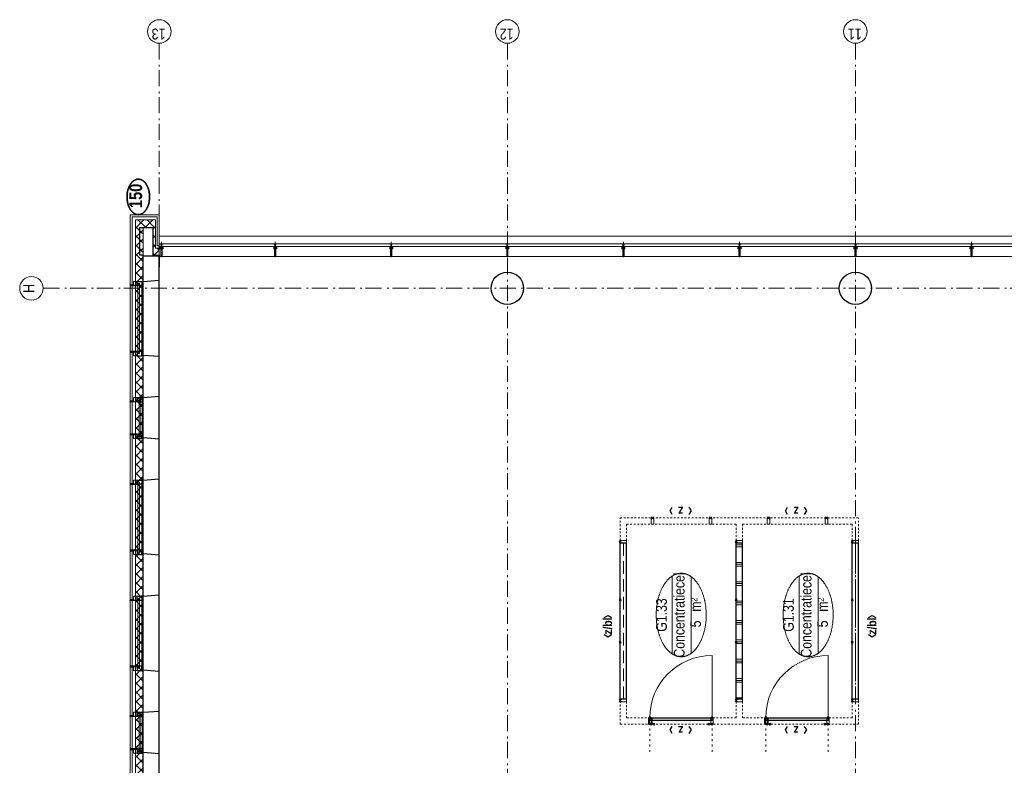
# Model space of a CAD drawing. Header units: millimetres. Extents: x 274596 to 660162, y 141333 to 298920.
# Tile 47 of 165: x 347049 to 362324, y 248669 to 260230. Entities that reach past the tile are written whole.
import ezdxf
from ezdxf.enums import TextEntityAlignment as Align

# ---------------------------------------------------------------- set-up
doc = ezdxf.new("R2010")
doc.units = ezdxf.units.MM
doc.header["$LTSCALE"] = 400
doc.header["$PDMODE"] = 3
doc.header["$PDSIZE"] = 15
for name, pattern in [('STYLE_01', [0.416641, 0.208282, -0.208359]), ('STYLE_02', [0.694427, 0.486069, -0.208359]), ('STYLE_05', [0.208282, 0.069427, -0.138855]), ('STYLE_06', [1.041641, 0.625, -0.208282, 0.069427, -0.138931]), ('STYLE_15', [0.240945, 0.11811, -0.059055, 0.004724, -0.059055]), ('STYLE_16', [0.177165, 0.11811, -0.059055]), ('STYLE_21', [0.138889, 0.069444, -0.069444])]:
    doc.linetypes.add(name, pattern=pattern)
for name, color, linetype, lineweight in [('Binnenkozijnen', 140, 'Continuous', 15), ('Buitenkozijnen', 140, 'Continuous', 15), ('Detailaanduiding', 5, 'Continuous', 70), ('Interieur-deur', 43, 'Continuous', 9), ('Interieur-scheidingswand-horizontaal', 5, 'Continuous', 25), ('Interieur-systeemwand glas', 140, 'STYLE_21', 15), ('Kozijnmerken', 43, 'Continuous', 9), ('Lijn-stramien', 5, 'STYLE_06', 9), ('mat-beton (ihwg)', 5, 'Continuous', 25), ('mat-isolatie', 140, 'Continuous', 15), ('mat-multiplex-hor', 140, 'Continuous', 15), ('None', 7, 'Continuous', 9), ('Ruimtenummers', 5, 'Continuous', 25)]:
    doc.layers.add(name, color=color, linetype=linetype, lineweight=lineweight)
doc.styles.add('Arial Narrow', font='ARIALN.TTF', dxfattribs={"height": 222.25})
doc.styles.add('Arial Narrow (bold)', font='ARIALNB.TTF', dxfattribs={"height": 172.861111})
doc.styles.get("Standard").update_dxf_attribs({"font": 'arial.ttf'})

# ---------------------------------------------------------------- blocks, each defined once
blk = doc.blocks.new('*X537')
at = {"layer": 'None', "lineweight": 5}
for p, q in [((51891, 40860), (52011, 40980)), ((51914, 40742), (52011, 40839))]:
    blk.add_line(p, q, dxfattribs=at)
at = {"layer": 'None', "lineweight": 13}
for p, q in [((51945, 40954), (52011, 40889)), ((51891, 40867), (52011, 40747))]:
    blk.add_line(p, q, dxfattribs=at)
blk = doc.blocks.new('*X538')
at = {"layer": 'None', "lineweight": 5}
for p, q in [((37332, 41009), (37343, 41020)), ((37403, 40938), (37484, 41020)), ((37506, 40900), (37626, 41020)), ((37647, 40900), (37767, 41020)), ((37789, 40900), (37909, 41020)), ((37930, 40900), (38050, 41020)), ((38072, 40900), (38192, 41020)), ((38213, 40900), (38333, 41020)), ((38354, 40900), (38474, 41020)), ((38496, 40900), (38616, 41020)), ((38637, 40900), (38757, 41020)), ((38779, 40900), (38899, 41020)), ((38920, 40900), (39040, 41020)), ((39062, 40900), (39182, 41020)), ((39203, 40900), (39323, 41020)), ((39344, 40900), (39464, 41020)), ((39486, 40900), (39606, 41020)), ((39627, 40900), (39747, 41020)), ((39769, 40900), (39889, 41020)), ((39910, 40900), (40030, 41020)), ((40051, 40900), (40171, 41020)), ((40193, 40900), (40313, 41020)), ((40334, 40900), (40454, 41020)), ((40476, 40900), (40596, 41020)), ((40617, 40900), (40737, 41020)), ((40759, 40900), (40879, 41020)), ((40900, 40900), (41020, 41020)), ((41041, 40900), (41161, 41020)), ((41183, 40900), (41303, 41020)), ((41324, 40900), (41444, 41020)), ((41466, 40900), (41586, 41020)), ((41607, 40900), (41727, 41020)), ((41749, 40900), (41869, 41020)), ((41890, 40900), (42010, 41020)), ((42031, 40900), (42151, 41020)), ((42173, 40900), (42293, 41020)), ((42314, 40900), (42434, 41020)), ((42456, 40900), (42576, 41020)), ((42597, 40900), (42717, 41020)), ((42738, 40900), (42858, 41020)), ((42880, 40900), (43000, 41020)), ((43021, 40900), (43141, 41020)), ((43163, 40900), (43283, 41020)), ((43304, 40900), (43424, 41020)), ((43446, 40900), (43566, 41020)), ((43587, 40900), (43707, 41020)), ((43728, 40900), (43848, 41020)), ((43870, 40900), (43990, 41020)), ((44011, 40900), (44131, 41020)), ((44153, 40900), (44273, 41020)), ((44294, 40900), (44414, 41020)), ((44436, 40900), (44556, 41020)), ((44577, 40900), (44697, 41020)), ((44718, 40900), (44838, 41020)), ((44860, 40900), (44980, 41020)), ((45001, 40900), (45121, 41020)), ((45143, 40900), (45263, 41020)), ((45284, 40900), (45404, 41020)), ((45425, 40900), (45545, 41020)), ((45567, 40900), (45687, 41020)), ((45708, 40900), (45828, 41020)), ((45850, 40900), (45970, 41020)), ((45991, 40900), (46111, 41020)), ((46133, 40900), (46253, 41020)), ((46274, 40900), (46394, 41020)), ((46415, 40900), (46535, 41020)), ((46557, 40900), (46677, 41020)), ((46698, 40900), (46818, 41020)), ((46840, 40900), (46960, 41020)), ((46981, 40900), (47101, 41020)), ((47123, 40900), (47243, 41020)), ((47264, 40900), (47384, 41020)), ((47405, 40900), (47525, 41020)), ((47547, 40900), (47667, 41020)), ((47688, 40900), (47808, 41020)), ((47830, 40900), (47950, 41020)), ((47971, 40900), (48091, 41020)), ((48112, 40900), (48232, 41020)), ((48254, 40900), (48374, 41020)), ((48395, 40900), (48515, 41020)), ((48537, 40900), (48657, 41020)), ((48678, 40900), (48798, 41020)), ((48820, 40900), (48940, 41020)), ((48961, 40900), (49081, 41020)), ((49102, 40900), (49222, 41020)), ((49244, 40900), (49364, 41020)), ((49385, 40900), (49505, 41020)), ((49527, 40900), (49647, 41020)), ((49668, 40900), (49788, 41020)), ((49810, 40900), (49930, 41020)), ((49951, 40900), (50071, 41020)), ((50092, 40900), (50212, 41020)), ((50234, 40900), (50354, 41020)), ((50375, 40900), (50495, 41020)), ((50517, 40900), (50637, 41020)), ((50658, 40900), (50778, 41020)), ((50799, 40900), (50919, 41020)), ((50941, 40900), (51061, 41020)), ((51082, 40900), (51202, 41020)), ((51224, 40900), (51344, 41020)), ((51365, 40900), (51485, 41020)), ((51507, 40900), (51627, 41020)), ((51648, 40900), (51768, 41020)), ((51789, 40900), (51909, 41020))]:
    blk.add_line(p, q, dxfattribs=at)
at = {"layer": 'None', "lineweight": 13}
for p, q in [((37457, 41020), (37577, 40900)), ((37598, 41020), (37718, 40900)), ((37740, 41020), (37860, 40900)), ((37881, 41020), (38001, 40900)), ((38022, 41020), (38142, 40900)), ((38164, 41020), (38284, 40900)), ((38305, 41020), (38425, 40900)), ((38447, 41020), (38567, 40900)), ((38588, 41020), (38708, 40900)), ((38729, 41020), (38849, 40900)), ((38871, 41020), (38991, 40900)), ((39012, 41020), (39132, 40900)), ((39154, 41020), (39274, 40900)), ((39295, 41020), (39415, 40900)), ((39436, 41020), (39556, 40900)), ((39578, 41020), (39698, 40900)), ((39719, 41020), (39839, 40900)), ((39861, 41020), (39981, 40900)), ((40002, 41020), (40122, 40900)), ((40143, 41020), (40263, 40900)), ((40285, 41020), (40405, 40900)), ((40426, 41020), (40546, 40900)), ((40568, 41020), (40688, 40900)), ((40709, 41020), (40829, 40900)), ((40850, 41020), (40970, 40900)), ((40992, 41020), (41112, 40900)), ((41133, 41020), (41253, 40900)), ((41275, 41020), (41395, 40900)), ((41416, 41020), (41536, 40900)), ((41557, 41020), (41677, 40900)), ((41699, 41020), (41819, 40900)), ((41840, 41020), (41960, 40900)), ((41982, 41020), (42102, 40900)), ((42123, 41020), (42243, 40900)), ((42264, 41020), (42384, 40900)), ((42406, 41020), (42526, 40900)), ((42547, 41020), (42667, 40900)), ((42689, 41020), (42809, 40900)), ((42830, 41020), (42950, 40900)), ((42971, 41020), (43091, 40900)), ((43113, 41020), (43233, 40900)), ((43254, 41020), (43374, 40900)), ((43396, 41020), (43516, 40900)), ((43537, 41020), (43657, 40900)), ((43678, 41020), (43798, 40900)), ((43820, 41020), (43940, 40900)), ((43961, 41020), (44081, 40900)), ((44103, 41020), (44223, 40900)), ((44244, 41020), (44364, 40900)), ((44385, 41020), (44505, 40900)), ((44527, 41020), (44647, 40900)), ((44668, 41020), (44788, 40900)), ((44810, 41020), (44930, 40900)), ((44951, 41020), (45071, 40900)), ((45092, 41020), (45212, 40900)), ((45234, 41020), (45354, 40900)), ((45375, 41020), (45495, 40900)), ((45517, 41020), (45637, 40900)), ((45658, 41020), (45778, 40900)), ((45799, 41020), (45919, 40900)), ((45941, 41020), (46061, 40900)), ((46082, 41020), (46202, 40900)), ((46224, 41020), (46344, 40900)), ((46365, 41020), (46485, 40900)), ((46506, 41020), (46626, 40900)), ((46648, 41020), (46768, 40900)), ((46789, 41020), (46909, 40900)), ((46931, 41020), (47051, 40900)), ((47072, 41020), (47192, 40900)), ((47213, 41020), (47333, 40900)), ((47355, 41020), (47475, 40900)), ((47496, 41020), (47616, 40900)), ((47638, 41020), (47758, 40900)), ((47779, 41020), (47899, 40900)), ((47920, 41020), (48040, 40900)), ((48062, 41020), (48182, 40900)), ((48203, 41020), (48323, 40900)), ((48345, 41020), (48465, 40900)), ((48486, 41020), (48606, 40900)), ((48627, 41020), (48747, 40900)), ((48769, 41020), (48889, 40900)), ((48910, 41020), (49030, 40900)), ((49052, 41020), (49172, 40900)), ((49193, 41020), (49313, 40900)), ((49334, 41020), (49454, 40900)), ((49476, 41020), (49596, 40900)), ((49617, 41020), (49737, 40900)), ((49759, 41020), (49879, 40900)), ((49900, 41020), (50020, 40900)), ((50041, 41020), (50161, 40900)), ((50183, 41020), (50303, 40900)), ((50324, 41020), (50444, 40900)), ((50466, 41020), (50586, 40900)), ((50607, 41020), (50727, 40900)), ((50748, 41020), (50868, 40900)), ((50890, 41020), (51010, 40900)), ((51031, 41020), (51151, 40900)), ((51173, 41020), (51293, 40900)), ((51314, 41020), (51434, 40900)), ((51455, 41020), (51575, 40900)), ((51597, 41020), (51717, 40900)), ((51738, 41020), (51858, 40900)), ((51880, 41020), (51945, 40954))]:
    blk.add_line(p, q, dxfattribs=at)
blk = doc.blocks.new('Kolom O 500')
at = {"layer": 'mat-beton (ihwg)', "lineweight": 25}
blk.add_circle((0, 0), 250, dxfattribs=at)
blk = doc.blocks.new('*U137')
at = {"layer": 'None', "color": 8, "lineweight": 5, "flags": 128}
for points in [[(-5, -154), (-5, -154, 0.414214), (-5, -155), (-5, -173), (-5, -173, 0.414214), (-5, -173), (-4, -173), (-4, -173, 0.414214), (-3, -173), (-3, -173, 0.414214), (-4, -172), (-4, -172), (-4, -169), (-4, -169, -0.414214), (-4, -168), (-3, -168), (-3, -168, 0.221695), (-2, -168), (-1, -167), (-1, -167, -0.466308), (1, -167), (2, -168), (2, -168, 0.221695), (3, -168), (4, -168), (4, -168, -0.414214), (5, -169), (5, -172), (4, -172), (4, -172, 0.414214), (4, -173), (4, -173, 0.414214), (4, -173), (5, -173), (5, -173, 0.414214), (6, -173), (6, -155), (6, -155, 0.414214), (5, -154), (5, -154), (5, -155), (5, -155, -0.414214), (4, -155), (4, -155), (4, -155, -0.414214), (3, -155), (3, -151), (3, -151, -0.414214), (4, -150), (4, -150), (4, -150, -0.414214), (5, -150), (5, -151), (5, -151), (5, -151, 0.414214), (6, -150), (6, -138), (6, -138, 0.351868), (5, -137), (5, -137, 0.351868), (5, -137), (4, -139), (4, -139, 0.314902), (4, -139), (4, -140), (4, -140, -0.198912), (5, -140), (5, -140), (5, -140, -0.198912), (4, -140), (4, -141), (4, -141, 0.414214), (4, -141), (4, -141), (4, -141, -0.198912), (5, -141), (5, -142), (5, -142, -0.198912), (4, -142), (4, -142), (4, -142, 0.414214), (4, -142), (4, -143), (4, -143, -0.198912), (5, -143), (5, -143), (5, -143, -0.087489), (5, -143), (4, -144), (4, -149), (4, -149, -0.414214), (4, -149), (-4, -149), (-4, -149, -0.414214), (-4, -149), (-4, -144), (-4, -143), (-4, -143, -0.087489), (-4, -143), (-4, -143), (-4, -143, -0.198912), (-4, -143), (-4, -142), (-4, -142, 0.414214), (-4, -142), (-4, -142), (-4, -142, -0.198912), (-4, -142), (-4, -141), (-4, -141, -0.198912), (-4, -141), (-4, -141), (-4, -141, 0.414214), (-4, -141), (-4, -140), (-4, -140, -0.198912), (-4, -140), (-4, -140), (-4, -140, -0.198912), (-4, -140), (-4, -139), (-4, -139, 0.314902), (-4, -139), (-5, -137), (-5, -137, 0.351868), (-5, -137), (-5, -137, 0.351868), (-5, -138), (-5, -150), (-5, -150, 0.414214), (-5, -151), (-5, -151), (-5, -150), (-5, -150, -0.414214), (-4, -150), (-4, -150), (-4, -150, -0.414214), (-3, -151), (-3, -155), (-3, -155, -0.414214), (-4, -155), (-4, -155), (-4, -155, -0.414214), (-5, -155), (-5, -154)], [(-2, -150, 0.414214), (-2, -150), (-2, -155), (-2, -155, 0.414214), (-2, -155), (2, -155), (2, -155, 0.414214), (2, -155), (2, -150), (2, -150, 0.414214), (2, -150), (-2, -150)], [(-4, -162, -0.414214), (-4, -161), (-3, -161), (-3, -161, 0.414214), (-2, -161), (-2, -160), (-2, -160, 0.414214), (-3, -160), (-4, -160), (-4, -160, -0.414214), (-4, -160), (-4, -157), (-4, -157, -0.414214), (-4, -156), (4, -156), (4, -156, -0.414214), (5, -157), (5, -160), (5, -160, -0.414214), (4, -160), (3, -160), (3, -160, 0.414214), (3, -160), (3, -161), (3, -161, 0.414214), (3, -161), (4, -161), (4, -161, -0.414214), (5, -162), (5, -167), (5, -167, -0.414214), (4, -167), (3, -167), (3, -167, -0.221695), (3, -167), (2, -166), (2, -166, 0.466308), (-2, -166), (-3, -167), (-3, -167, -0.221695), (-3, -167), (-4, -167), (-4, -167, -0.414214), (-4, -167), (-4, -162)]]:
    blk.add_lwpolyline(points, format="xyb", close=True, dxfattribs=at)
blk = doc.blocks.new('*U138')
at = {"layer": 'None', "color": 8, "lineweight": 5, "flags": 128}
for points in [[(-13, -183), (-13, -182), (-14, -181), (-14, -181, 0.36397), (-15, -181), (-15, -181), (-15, -182), (-15, -182, -0.36397), (-16, -182), (-16, -182), (-16, -181), (-16, -181, 0.36397), (-17, -181), (-17, -181), (-17, -182), (-17, -182, -0.36397), (-18, -182), (-18, -182), (-18, -181), (-18, -181, 0.36397), (-18, -181), (-18, -181), (-19, -182), (-19, -182, -0.36397), (-19, -182), (-19, -182), (-20, -181), (-20, -181, 0.36397), (-20, -181), (-20, -181), (-21, -182), (-21, -182, -0.36397), (-21, -182), (-21, -182), (-22, -181), (-22, -181, 0.36397), (-22, -181), (-22, -181), (-22, -181), (-23, -181), (-23, -181), (-23, -181, 0.36397), (-24, -181), (-24, -181), (-24, -181), (-24, -181), (-24, -181, -0.267949), (-25, -181), (-25, -181), (-25, -181), (-25, -181, 0.339454), (-25, -181), (-25, -181, 0.339454), (-25, -181), (-25, -181), (-25, -184), (-25, -184, 0.414214), (-25, -185), (-25, -185), (-24, -185), (-24, -185, 0.414214), (-24, -184), (-24, -184), (-24, -183), (-24, -183, 0.236068), (-24, -182), (-24, -182), (-24, -182, -0.548276), (-24, -182), (-24, -182, -0.548276), (-24, -182), (-24, -182), (-24, -182, 0.250388), (-24, -182), (-24, -182), (-23, -182), (-23, -182, -0.414214), (-22, -183), (-22, -183), (-22, -183), (-22, -183, 0.414214), (-22, -184), (-22, -184), (-22, -184), (-22, -184, 0.131652), (-22, -184), (-22, -184), (-20, -183), (-13, -183)], [(-6, -181), (-6, -181, -0.388879), (-9, -183), (-9, -183), (-20, -183), (-22, -184), (-23, -184), (-23, -183), (-24, -183), (-24, -185), (24, -185), (24, -183), (23, -183), (23, -184), (22, -184), (20, -183), (9, -183), (9, -183, -0.388879), (6, -181), (6, -181), (5, -173), (3, -173), (3, -171), (-2, -171), (-2, -173), (-5, -173), (-6, -181)], [(14, -183), (14, -182), (15, -181), (15, -181, -0.36397), (15, -181), (15, -181), (15, -182), (15, -182, 0.36397), (16, -182), (16, -182), (16, -181), (16, -181, -0.36397), (17, -181), (17, -181), (17, -182), (17, -182, 0.36397), (18, -182), (18, -182), (18, -181), (18, -181, -0.36397), (19, -181), (19, -181), (19, -182), (19, -182, 0.36397), (19, -182), (19, -182), (20, -181), (20, -181, -0.36397), (20, -181), (20, -181), (21, -182), (21, -182, 0.36397), (21, -182), (21, -182), (22, -181), (22, -181, -0.36397), (22, -181), (22, -181), (22, -181), (23, -181), (24, -181), (24, -181, -0.36397), (24, -181), (24, -181), (24, -181), (25, -181), (25, -181, 0.267949), (25, -181), (25, -181), (25, -181), (25, -181, -0.339454), (25, -181), (25, -181, -0.339454), (26, -181), (26, -181), (26, -184), (26, -184, -0.414214), (25, -185), (25, -185), (24, -185), (24, -185, -0.414214), (24, -184), (24, -184), (24, -183), (24, -183, -0.236068), (24, -182), (24, -182), (24, -182, 0.548276), (24, -182), (24, -182, 0.548276), (24, -182), (24, -182), (24, -182, -0.250388), (24, -182), (24, -182), (23, -182), (23, -182, 0.414214), (23, -183), (23, -183), (23, -183), (23, -183, -0.414214), (22, -184), (22, -184), (22, -184), (22, -184, -0.131652), (22, -184), (22, -184), (21, -183), (14, -183)]]:
    blk.add_lwpolyline(points, format="xyb", close=True, dxfattribs=at)
blk = doc.blocks.new('verticale stijl 150x50 UV')
at = {"layer": 'None', "color": 8, "linetype": 'STYLE_15', "lineweight": 5}
blk.add_line((0, -216), (0, 35), dxfattribs=at)
at = {"layer": 'None', "color": 8, "lineweight": 5}
for p, q in [((-26, -143), (-26, -143)), ((-26, -144), (-26, -144)), ((-25, -133), (-25, -133)), ((-25, -134), (-25, -134)), ((-25, -135), (-25, -135)), ((-25, -136), (-25, -136)), ((-25, -137), (-25, -137)), ((-25, -137), (-25, -137)), ((-25, -138), (-25, -138)), ((-25, -139), (-25, -139)), ((-25, -140), (-25, -140)), ((-25, -141), (-25, -141)), ((-25, -142), (-25, -142)), ((-25, -142), (-25, -142)), ((-25, -143), (-25, -143)), ((-25, -145), (-25, -145)), ((-24, -133), (-24, -133)), ((-24, -134), (-24, -134)), ((-24, -135), (-24, -135)), ((-24, -135), (-24, -135)), ((-24, -136), (-24, -136)), ((-24, -137), (-24, -137)), ((-24, -138), (-24, -138)), ((-24, -139), (-24, -139)), ((-24, -139), (-24, -139)), ((-24, -140), (-24, -140)), ((-24, -141), (-24, -141)), ((-24, -142), (-24, -142)), ((-24, -143), (-24, -143)), ((-24, -144), (-24, -144)), ((-23, -133), (-23, -133)), ((-23, -134), (-23, -134)), ((-23, -135), (-23, -135)), ((-23, -136), (-23, -136)), ((-23, -137), (-23, -137)), ((-23, -137), (-23, -137)), ((-23, -138), (-23, -138)), ((-23, -139), (-23, -139)), ((-23, -140), (-23, -140)), ((-23, -141), (-23, -141)), ((-23, -142), (-23, -142)), ((-23, -145), (-23, -145)), ((-22, -127), (-22, -127)), ((-22, -128), (-22, -128)), ((-22, -129), (-22, -129)), ((-22, -129), (-22, -129)), ((-22, -130), (-22, -130)), ((-22, -131), (-22, -131)), ((-22, -132), (-22, -132)), ((-22, -133), (-22, -133)), ((-22, -133), (-22, -133)), ((-22, -133), (-22, -133)), ((-22, -134), (-22, -134)), ((-22, -134), (-22, -134)), ((-22, -135), (-22, -135)), ((-22, -135), (-22, -135)), ((-22, -140), (-22, -140)), ((-22, -140), (-22, -140)), ((-22, -141), (-22, -141)), ((-22, -141), (-22, -141)), ((-22, -142), (-22, -142)), ((-22, -144), (-22, -144)), ((-22, -145), (-22, -145)), ((-21, -126), (-21, -126)), ((-21, -129), (-21, -129)), ((-21, -130), (-21, -130)), ((-21, -131), (-21, -131)), ((-21, -131), (-21, -131)), ((-21, -132), (-21, -132)), ((-21, -133), (-21, -133)), ((-21, -134), (-21, -134)), ((-21, -135), (-21, -135)), ((-21, -135), (-21, -135)), ((-21, -136), (-21, -136)), ((-21, -137), (-21, -137)), ((-21, -138), (-21, -138)), ((-21, -139), (-21, -139)), ((-21, -139), (-21, -139)), ((-21, -140), (-21, -140)), ((-21, -141), (-21, -141)), ((-21, -144), (-21, -144)), ((-20, -126), (-20, -126)), ((-20, -130), (-20, -130)), ((-20, -131), (-20, -131)), ((-20, -132), (-20, -132)), ((-20, -133), (-20, -133)), ((-20, -133), (-20, -133)), ((-20, -134), (-20, -134)), ((-20, -135), (-20, -135)), ((-20, -136), (-20, -136)), ((-20, -137), (-20, -137)), ((-20, -137), (-20, -137)), ((-20, -138), (-20, -138)), ((-20, -139), (-20, -139)), ((-20, -140), (-20, -140)), ((-20, -141), (-20, -141)), ((-20, -142), (-20, -142)), ((-20, -142), (-20, -142)), ((-20, -143), (-20, -143)), ((-20, -144), (-20, -144)), ((-19, -126), (-19, -126)), ((-19, -127), (-19, -127)), ((-19, -129), (-19, -129)), ((-19, -130), (-19, -130)), ((-19, -131), (-19, -131)), ((-19, -131), (-19, -131)), ((-19, -132), (-19, -132)), ((-19, -133), (-19, -133)), ((-19, -134), (-19, -134)), ((-19, -135), (-19, -135)), ((-19, -140), (-19, -140)), ((-19, -141), (-19, -141)), ((-19, -142), (-19, -142)), ((-18, -128), (-18, -128)), ((-18, -129), (-18, -129)), ((-18, -129), (-18, -129)), ((-18, -133), (-18, -133)), ((-18, -134), (-18, -134)), ((-18, -135), (-18, -135)), ((-18, -140), (-18, -140)), ((-18, -141), (-18, -141)), ((-18, -142), (-18, -142)), ((-18, -142), (-18, -142)), ((-17, -133), (-17, -133)), ((-17, -133), (-17, -133)), ((-17, -134), (-17, -134)), ((-17, -134), (-17, -134)), ((-17, -135), (-17, -135)), ((-17, -135), (-17, -135)), ((-17, -135), (-17, -135)), ((-17, -136), (-17, -136)), ((-17, -136), (-17, -136)), ((-17, -137), (-17, -137)), ((-17, -137), (-17, -137)), ((-17, -137), (-17, -137)), ((-17, -138), (-17, -138)), ((-17, -138), (-17, -138)), ((-17, -139), (-17, -139)), ((-17, -139), (-17, -139)), ((-17, -139), (-17, -139)), ((-17, -140), (-17, -140)), ((-17, -140), (-17, -140)), ((-17, -141), (-17, -141)), ((-17, -141), (-17, -141)), ((-17, -142), (-17, -142)), ((-17, -142), (-17, -142)), ((-17, -142), (-17, -142)), ((-17, -143), (-17, -143)), ((-17, -143), (-17, -143)), ((-16, -141), (-16, -141)), ((-16, -142), (-16, -142)), ((-16, -143), (-16, -143)), ((-16, -144), (-16, -144)), ((-15, -142), (-15, -142)), ((-15, -143), (-15, -143)), ((-15, -144), (-15, -144)), ((-15, -145), (-15, -145)), ((-14, -142), (-14, -142)), ((-14, -143), (-14, -143)), ((-14, -144), (-14, -144)), ((-14, -144), (-14, -144)), ((-13, -143), (-13, -143)), ((-13, -144), (-13, -144))]:
    blk.add_line(p, q, dxfattribs=at)
at = {"layer": 'None', "color": 8, "linetype": 'STYLE_16', "lineweight": 5}
for p, q in [((-2, -155), (0, -154)), ((-2, -157), (-2, -155)), ((-1, -157), (-1, -155)), ((-1, -157), (-1, -155)), ((2, -155), (0, -154)), ((1, -157), (1, -155)), ((2, -157), (2, -155)), ((2, -157), (2, -155))]:
    blk.add_line(p, q, dxfattribs=at)
at = {"layer": 'None', "color": 8, "linetype": 'Continuous', "lineweight": 5, "flags": 128}
for points in [[(-10, 15), (10, 15), (10, -105), (25, -105), (25, -117), (-25, -117), (-25, -105), (-10, -105)], [(-8, 13), (-8, -105), (8, -105), (8, 13)], [(8, -107), (-8, -107), (-23, -107), (-23, -115), (23, -115), (23, -107)]]:
    blk.add_lwpolyline(points, close=True, dxfattribs=at)
at = {"layer": 'None', "color": 8, "lineweight": 5, "flags": 128}
for points in [[(-15, -145), (-15, -145, 0.390793), (-13, -144), (-13, -144, 0.390793), (-14, -142), (-14, -142, -0.352623), (-16, -140), (-16, -133), (-16, -133, 0.414214), (-16, -133), (-18, -133), (-18, -133), (-18, -133, -0.520293), (-18, -133), (-18, -130), (-18, -130), (-18, -128), (-18, -128, -0.577863), (-18, -128), (-18, -128), (-18, -128, 0.366605), (-18, -127), (-18, -127, 0.366605), (-18, -127), (-18, -127, -0.130834), (-19, -126), (-19, -126, 0.439074), (-21, -126), (-21, -126, -0.133252), (-22, -127), (-22, -127, 0.366605), (-22, -127), (-22, -127, 0.366605), (-22, -128), (-22, -128), (-22, -128, -0.577455), (-22, -128), (-22, -130), (-22, -130), (-22, -133), (-22, -133, -0.52048), (-22, -133), (-22, -133), (-25, -133), (-25, -133, 0.414214), (-25, -133), (-25, -141), (-25, -141, -0.255976), (-26, -143), (-26, -143, 0.749676), (-25, -145), (-21, -145), (-21, -145, 0.414214), (-19, -143), (-19, -143, -0.402808), (-19, -142), (-19, -142, -0.402808), (-18, -143), (-18, -143, 0.233259), (-18, -143), (-15, -144), (-15, -144, -0.419014), (-15, -144), (-15, -144, -0.419014), (-15, -144), (-16, -144), (-16, -144, 0.414214), (-16, -144), (-16, -144, 0.414214), (-16, -145)], [(-23, -142), (-23, -142, 0.418874), (-24, -142), (-24, -142, -0.396568), (-25, -143), (-25, -143, 0.437017), (-26, -144), (-26, -144, 0.437017), (-25, -144), (-22, -144), (-22, -144, 0.263556), (-20, -143), (-20, -143, 0.552342), (-21, -142)], [(25, -133), (25, -117), (23, -117), (-23, -117), (-25, -117), (-25, -133), (-22, -133), (-22, -128), (-23, -128), (-23, -127), (-22, -127), (-22, -125), (-22, -124), (-22, -120), (-22, -120, -0.414214), (-20, -119), (-20, -119), (-20, -119, -0.414214), (-18, -120), (-18, -124), (-18, -125), (-18, -127), (-18, -127), (-18, -128), (-18, -128), (-18, -133), (-16, -133), (-16, -120), (-16, -120, -0.414214), (-15, -119), (-15, -119), (-7, -119), (-7, -119, -0.414214), (-5, -120), (-5, -137), (-4, -137), (-4, -140), (-4, -140), (-4, -140), (-4, -141), (-4, -141), (-4, -142), (-4, -142), (-4, -143), (-4, -144), (-4, -149), (-2, -149), (-2, -138), (-2, -138, -0.414214), (0, -136), (0, -136), (0, -136, -0.414214), (2, -138), (2, -149), (4, -149), (4, -144), (4, -143), (4, -142), (4, -142), (4, -141), (4, -141), (4, -140), (4, -140), (4, -140), (4, -137), (5, -137), (5, -120), (5, -120, -0.414214), (7, -119), (7, -119), (15, -119), (15, -119, -0.414214), (16, -120), (16, -133), (18, -133), (18, -128), (18, -128), (18, -127), (18, -127), (18, -125), (18, -124), (18, -120), (18, -120, -0.414214), (20, -119), (20, -119), (20, -119, -0.414214), (22, -120), (22, -124), (22, -125), (22, -127), (23, -127), (23, -128), (22, -128), (22, -133)], [(-23, -136), (-23, -136, -0.414214), (-22, -135), (-22, -135, -0.414214), (-21, -136), (-21, -139), (-21, -139, -0.414214), (-22, -140), (-22, -140, -0.414214), (-23, -139)], [(-21, -128, -0.29188), (-21, -127), (-20, -127), (-20, -127, -0.344328), (-20, -127), (-19, -127), (-19, -127, -0.29188), (-19, -128), (-19, -130), (-19, -130, -0.348796), (-20, -130), (-20, -130, -0.348796), (-21, -130), (-21, -128)], [(-19, -140, -0.414214), (-20, -139), (-20, -136), (-20, -136, -0.414214), (-19, -135), (-19, -135, -0.414214), (-18, -136), (-18, -139), (-18, -139, -0.414214), (-19, -140)], [(15, -145), (15, -145, -0.390793), (13, -144), (13, -144, -0.390793), (14, -142), (14, -142, 0.352623), (16, -140), (16, -133), (16, -133, -0.414214), (16, -133), (18, -133), (18, -133), (18, -133, 0.520293), (18, -133), (18, -130), (18, -130), (18, -128), (18, -128, 0.577863), (18, -128), (18, -128), (18, -128, -0.366605), (18, -127), (18, -127, -0.366605), (18, -127), (18, -127, 0.130834), (19, -126), (19, -126, -0.439074), (21, -126), (21, -126, 0.133252), (22, -127), (22, -127, -0.366605), (22, -127), (22, -127, -0.366605), (22, -128), (22, -128), (22, -128, 0.577455), (22, -128), (22, -130), (22, -130), (22, -133), (22, -133, 0.52048), (22, -133), (22, -133), (25, -133), (25, -133, -0.414214), (25, -133), (25, -141), (25, -141, 0.255976), (26, -143), (26, -143, -0.749676), (25, -145), (21, -145), (21, -145, -0.414214), (19, -143), (19, -143, 0.402808), (19, -142), (19, -142, 0.402808), (18, -143), (18, -143, -0.233259), (18, -143), (15, -144), (15, -144, 0.419014), (15, -144), (15, -144, 0.419014), (15, -144), (16, -144), (16, -144, -0.414214), (16, -144), (16, -144, -0.414214), (16, -145)], [(19, -140, 0.414214), (20, -139), (20, -136), (20, -136, 0.414214), (19, -135), (19, -135, 0.414214), (18, -136), (18, -139), (18, -139, 0.414214), (19, -140)], [(21, -128, 0.29188), (21, -127), (20, -127), (20, -127, 0.344328), (20, -127), (19, -127), (19, -127, 0.29188), (19, -128), (19, -130), (19, -130, 0.348796), (20, -130), (20, -130, 0.348796), (21, -130), (21, -128)], [(23, -142), (23, -142, -0.418874), (24, -142), (24, -142, 0.396568), (25, -143), (25, -143, -0.437017), (26, -144), (26, -144, -0.437017), (25, -144), (22, -144), (22, -144, -0.263556), (20, -143), (20, -143, -0.552342), (21, -142)], [(23, -136), (23, -136, 0.414214), (22, -135), (22, -135, 0.414214), (21, -136), (21, -139), (21, -139, 0.414214), (22, -140), (22, -140, 0.414214), (23, -139)], [(0, -157), (0, -157, -0.163834), (-4, -156), (-4, -156), (-4, -156, -0.234469), (-5, -155), (-5, -155), (-5, -154), (5, -154), (5, -155), (5, -155, -0.234469), (4, -156), (4, -156), (4, -156, -0.163834), (0, -157), (0, -157)]]:
    blk.add_lwpolyline(points, format="xyb", close=True, dxfattribs=at)
blk.add_lwpolyline([(4, -119), (4, -134), (-4, -134), (-4, -119)], close=True, dxfattribs=at)
at = {"layer": 'None', "color": 8, "linetype": 'STYLE_16', "lineweight": 5}
for centre, radius, start, end in [((-2, -158), 3.38, 79.3357, 100.6643), ((0, -163), 8.16, 82.9585, 97.0415), ((0, -160), 3.5, 73.4149, 106.5851), ((2, -158), 3.38, 79.3357, 100.6643)]:
    blk.add_arc(centre, radius, start, end, dxfattribs=at)
at = {"layer": 'None', "color": 7}
for name in ['*U137', '*U138']:
    blk.add_blockref(name, (0, 0), dxfattribs=at)
blk = doc.blocks.new('Vliesgevelelement 4 150x50 1_200')
at = {"layer": 'Buitenkozijnen', "color": 7, "xscale": -1, "rotation": 270.0000000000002}
blk.add_blockref('verticale stijl 150x50 UV', (-5, 0), dxfattribs=at)
blk = doc.blocks.new('0600 pui gemeentehuis')
at = {"layer": 'Buitenkozijnen', "color": 92, "linetype": 'Continuous', "lineweight": 25}
for p, q in [((50, 0), (70, -250)), ((710, 0), (690, -250))]:
    blk.add_line(p, q, dxfattribs=at)
at = {"layer": 'Buitenkozijnen', "color": 43, "linetype": 'Continuous', "lineweight": 9}
blk.add_lwpolyline([(698, -400), (645, -400), (645, -450), (115, -450), (115, -400), (63, -400), (63, -250), (70, -250), (50, 0), (710, 0), (690, -250), (698, -250)], close=True, dxfattribs=at)
at = {"layer": 'None', "color": 8, "linetype": 'Continuous', "lineweight": 5}
blk.add_line((134, -260), (626, -260), dxfattribs=at)
at = {"layer": 'None', "color": 92, "linetype": 'Continuous', "lineweight": 25}
for points in [[(64, -270), (102, -270), (102, -292), (84, -292), (84, -335), (129, -335), (129, -450), (125, -450), (125, -344), (64, -344), (64, -325), (64, -325)], [(697, -270), (658, -270), (658, -292), (677, -292), (677, -335), (631, -335), (631, -450), (635, -450), (635, -344), (697, -344), (697, -325), (697, -325)]]:
    blk.add_lwpolyline(points, close=True, dxfattribs=at)
for points in [[(84, -270), (84, -260), (134, -260), (134, -320), (109, -320), (109, -302), (102, -302), (102, -275)], [(676, -270), (676, -260), (626, -260), (626, -320), (651, -320), (651, -302), (658, -302), (658, -275)]]:
    blk.add_lwpolyline(points, dxfattribs=at)
at = {"layer": 'None', "color": 140, "linetype": 'Continuous', "lineweight": 15}
blk.add_lwpolyline([(123, -284), (638, -284), (638, -311), (123, -311)], close=True, dxfattribs=at)
blk = doc.blocks.new('1200 pui gemeentehuis')
at = {"layer": 'Buitenkozijnen', "color": 92, "linetype": 'Continuous', "lineweight": 25}
for p, q in [((50, 0), (70, -250)), ((1230, 0), (1210, -250))]:
    blk.add_line(p, q, dxfattribs=at)
at = {"layer": 'Buitenkozijnen', "color": 43, "linetype": 'Continuous', "lineweight": 9}
blk.add_lwpolyline([(1165, -400), (1165, -450), (115, -450), (115, -400), (63, -400), (63, -250), (70, -250), (50, 0), (1230, 0), (1210, -250), (1217, -250), (1217, -400)], close=True, dxfattribs=at)
at = {"layer": 'None', "color": 8, "linetype": 'Continuous', "lineweight": 5}
blk.add_line((129, -270), (1150, -270), dxfattribs=at)
at = {"layer": 'None', "color": 92, "linetype": 'Continuous', "lineweight": 25}
for points in [[(63, -270), (129, -270), (129, -450), (125, -450), (125, -344), (63, -344), (63, -325)], [(1217, -270), (1151, -270), (1151, -450), (1155, -450), (1155, -344), (1217, -344), (1217, -325)]]:
    blk.add_lwpolyline(points, close=True, dxfattribs=at)
at = {"layer": 'None', "color": 140, "linetype": 'Continuous', "lineweight": 15}
blk.add_lwpolyline([(98, -305), (1183, -305), (1183, -331), (98, -331)], close=True, dxfattribs=at)
blk = doc.blocks.new('*X584')
at = {"layer": 'None', "lineweight": 9}
for p, q in [((360, -1850), (360, -1750)), ((600, -1850), (600, -1750)), ((630, -1850), (630, -1750)), ((660, -1850), (660, -1750)), ((900, -1850), (900, -1750)), ((930, -1850), (930, -1750)), ((960, -1850), (960, -1750)), ((1200, -1850), (1200, -1750)), ((1230, -1850), (1230, -1750)), ((1260, -1850), (1260, -1750)), ((1500, -1850), (1500, -1750)), ((1530, -1850), (1530, -1750)), ((1560, -1850), (1560, -1750)), ((1800, -1850), (1800, -1750)), ((1830, -1850), (1830, -1750)), ((1860, -1850), (1860, -1750)), ((2100, -1850), (2100, -1750)), ((2130, -1850), (2130, -1750)), ((2160, -1850), (2160, -1750)), ((2400, -1850), (2400, -1750)), ((2430, -1850), (2430, -1750)), ((2460, -1850), (2460, -1750)), ((2700, -1850), (2700, -1750)), ((2730, -1850), (2730, -1750))]:
    blk.add_line(p, q, dxfattribs=at)
blk = doc.blocks.new('systeemwandstijl 900 hoh')
at = {"layer": 'Interieur-systeemwand glas', "color": 43, "linetype": 'Continuous', "lineweight": 9}
blk.add_lwpolyline([(0, 20), (100, 20), (100, -20), (0, -20)], close=True, dxfattribs=at)
at = {"layer": 'Interieur-systeemwand glas', "color": 43, "linetype": 'Continuous', "lineweight": 15}
for p in [(0, 900), (0, 0)]:
    blk.add_point(p, dxfattribs=at)
blk = doc.blocks.new('Deur systeemwand 950')
at = {"layer": 'Interieur-deur', "color": 140, "linetype": 'Continuous', "lineweight": 15}
blk.add_line((0, 1064), (0, 100), dxfattribs=at)
at = {"layer": 'Interieur-deur', "color": 92, "linetype": 'Continuous', "lineweight": 25}
blk.add_lwpolyline([(-966, 100), (0, 100), (0, 60), (-966, 60)], close=True, dxfattribs=at)
at = {"layer": 'Interieur-deur', "color": 140, "linetype": 'Continuous', "lineweight": 15}
blk.add_arc((0, 100), 966, 90, 180, dxfattribs=at)
at = {"layer": 'Interieur-systeemwand glas', "color": 43, "linetype": 'Continuous', "lineweight": 9}
for points in [[(-986, 100), (-946, 100), (-946, 0), (-986, 0)], [(-20, 100), (20, 100), (20, 0), (-20, 0)]]:
    blk.add_lwpolyline(points, close=True, dxfattribs=at)
at = {"layer": 'Lijn-stramien', "color": 8, "linetype": 'STYLE_05', "lineweight": 5}
for p, q in [((-966, 100), (-966, -476)), ((0, 100), (0, -476))]:
    blk.add_line(p, q, dxfattribs=at)
at = {"layer": 'None', "linetype": 'Continuous', "lineweight": 5}
for p in [(-966, 100), (0, 100)]:
    blk.add_point(p, dxfattribs=at)
blk = doc.blocks.new('Concentratiecel G 3 (2D)')
at = {"layer": 'Interieur-scheidingswand-horizontaal', "lineweight": 25}
for p, q in [((340, 50), (2760, 50)), ((340, -50), (340, 50)), ((2760, -50), (2760, 50)), ((340, -50), (2760, -50)), ((340, -1750), (2760, -1750)), ((340, -1850), (340, -1750)), ((2760, -1850), (2760, -1750)), ((340, -1850), (2760, -1850)), ((340, -3550), (2760, -3550)), ((340, -3650), (340, -3550)), ((340, -3650), (2760, -3650)), ((2760, -3650), (2760, -3550))]:
    blk.add_line(p, q, dxfattribs=at)
at = {"layer": 'Interieur-scheidingswand-horizontaal', "linetype": 'STYLE_02', "lineweight": 9}
for p, q in [((340, 0), (2760, 0)), ((340, -3600), (2760, -3600))]:
    blk.add_line(p, q, dxfattribs=at)
at = {"layer": 'Interieur-systeemwand glas', "lineweight": 15}
for p, q in [((-50, 50), (300, 50)), ((-50, -3650), (-50, 50)), ((2800, 50), (3150, 50)), ((3150, 50), (3150, -3650)), ((50, -50), (300, -50)), ((50, -1750), (50, -50)), ((2800, -50), (3050, -50)), ((3050, -50), (3050, -1750)), ((50, -1750), (300, -1750)), ((2800, -1750), (3050, -1750)), ((50, -3550), (50, -1850)), ((50, -1850), (300, -1850)), ((2800, -1850), (3050, -1850)), ((3050, -1850), (3050, -3550)), ((-50, -3650), (300, -3650)), ((50, -3550), (300, -3550)), ((2800, -3550), (3050, -3550)), ((2800, -3650), (3150, -3650))]:
    blk.add_line(p, q, dxfattribs=at)
at = {"layer": 'Interieur-scheidingswand-horizontaal', "color": 7}
for name, p, rotation in [('systeemwandstijl 900 hoh', (320, 50), 270), ('Deur systeemwand 950', (-50, -1375), 270), ('systeemwandstijl 900 hoh', (3150, -450), 180), ('systeemwandstijl 900 hoh', (320, -1750), 270), ('Deur systeemwand 950', (-50, -3175), 270), ('systeemwandstijl 900 hoh', (320, -3550), 270)]:
    blk.add_blockref(name, p, dxfattribs=dict(at, rotation=rotation))
at = {"layer": 'Interieur-scheidingswand-horizontaal', "color": 7, "xscale": -1}
for p, rotation in [((2780, 50), 90), ((-50, -425), 180), ((2780, -1750), 90), ((-50, -2225), 180), ((2780, -3550), 90)]:
    blk.add_blockref('systeemwandstijl 900 hoh', p, dxfattribs=dict(at, rotation=rotation))
for p in [(3150, -1350), (3150, -2250), (3150, -3150)]:
    blk.add_blockref('systeemwandstijl 900 hoh', p, dxfattribs=at)
at = {"layer": 'Interieur-scheidingswand-horizontaal', "color": 7}
for p in [(-50, -1375), (-50, -3175)]:
    blk.add_blockref('systeemwandstijl 900 hoh', p, dxfattribs=at)
at = {"layer": 'Interieur-scheidingswand-horizontaal'}
blk.add_blockref('*X584', (0, 0), dxfattribs=at)
blk = doc.blocks.new('Ruimtenummer UV 50')
at = {"layer": 'Ruimtenummers', "color": 8, "lineweight": 5}
for p, q in [((602, 157), (-602, 157)), ((595, -137), (-595, -137))]:
    blk.add_line(p, q, dxfattribs=at)
blk.add_open_spline([(-323, 354), (-173, 406), (173, 406), (323, 354), (473, 302), (560, 212), (647, 122), (647, 18), (647, -86), (560, -176), (473, -266), (323, -318), (173, -370), (-173, -370), (-323, -318), (-474, -266), (-560, -176), (-647, -86), (-647, 18), (-647, 122), (-560, 212), (-474, 302), (-323, 354)], degree=2, knots=[0, 0, 0, 0.09962, 0.19924, 0.19924, 0.283607, 0.283607, 0.349619, 0.349619, 0.415638, 0.415638, 0.5, 0.5, 0.59962, 0.69924, 0.69924, 0.783607, 0.783607, 0.849619, 0.849619, 0.915638, 0.915638, 1, 1, 1], dxfattribs=at)
at = {"layer": 'Ruimtenummers', "attachment_point": 2, "style": 'Arial Narrow'}
for s, insert, char_height in [(' 2', (220, -133), 96.8), (' m', (104, -122), 165.9)]:
    blk.add_mtext(s, dxfattribs=dict(at, insert=insert, char_height=char_height))
at = {"layer": 'Ruimtenummers', "style": 'Arial Narrow'}
for tag, p in [('Nummer', (0, 407)), ('Naam', (0, 132)), ('Oppervlak', (-138, -122))]:
    blk.add_attdef(tag, text='', height=166, dxfattribs=at).set_placement(p, align=Align.TOP_CENTER)
blk = doc.blocks.new('Kozijnmerk 50')
at = {"layer": 'Kozijnmerken', "color": 92, "linetype": 'Continuous', "lineweight": 25}
for points in [[(-132, 51), (-165, -6), (-132, -62)], [(132, 51), (165, -6), (132, -62)]]:
    blk.add_lwpolyline(points, dxfattribs=at)
at = {"layer": 'None', "color": 43, "style": 'Arial Narrow (bold)'}
blk.add_attdef('merk', text='', height=138, dxfattribs=at).set_placement((0, 0), align=Align.MIDDLE_CENTER)
blk = doc.blocks.new('*X1209')
at = {"layer": 'None', "lineweight": 5}
for p, q in [((51486, 40738), (51498, 40750)), ((51599, 40710), (51639, 40750)), ((51741, 40710), (51781, 40750)), ((51882, 40710), (51914, 40742))]:
    blk.add_line(p, q, dxfattribs=at)
at = {"layer": 'None', "lineweight": 13}
for p, q in [((51584, 40750), (51624, 40710)), ((51725, 40750), (51765, 40710)), ((51867, 40750), (51907, 40710))]:
    blk.add_line(p, q, dxfattribs=at)
blk = doc.blocks.new('*X1210')
at = {"layer": 'None', "lineweight": 13}
blk.add_line((51451, 40742), (51543, 40650), dxfattribs=at)
at = {"layer": 'None', "lineweight": 5}
for p, q in [((51451, 40703), (51486, 40738)), ((51539, 40650), (51571, 40682))]:
    blk.add_line(p, q, dxfattribs=at)
blk = doc.blocks.new('Detail')
at = {"layer": 'Detailaanduiding', "color": 1, "linetype": 'Continuous', "lineweight": 35}
blk.add_open_spline([(-134, 154), (-70, 177), (77, 177), (141, 154), (205, 130), (242, 90), (278, 49), (278, 2), (278, -45), (242, -85), (205, -126), (141, -149), (77, -173), (-70, -173), (-134, -149), (-198, -126), (-235, -85), (-272, -45), (-272, 2), (-272, 49), (-235, 90), (-198, 130), (-134, 154)], degree=2, knots=[0, 0, 0, 0.097932, 0.195864, 0.195864, 0.280023, 0.280023, 0.347931, 0.347931, 0.415846, 0.415846, 0.5, 0.5, 0.597932, 0.695864, 0.695864, 0.780023, 0.780023, 0.847931, 0.847931, 0.915846, 0.915846, 1, 1, 1], dxfattribs=at)
at = {"layer": 'Detailaanduiding', "style": 'Arial Narrow (bold)'}
blk.add_attdef('Detail', text='', height=198, dxfattribs=at).set_placement((-170, 142), align=Align.TOP_LEFT)
at = {"layer": 'None', "color": 0, "flags": 1}
blk.add_attdef('Fragment', (-272, -528), '', height=198, dxfattribs=at)

msp = doc.modelspace()

# ---------------------------------------------------------------- linework, layer by layer
at = {"layer": 'Buitenkozijnen', "color": 43, "linetype": 'Continuous', "lineweight": 9}
for p, q in [((349214.41069, 256870.70182), (387039.41069, 256870.70182)), ((349214.41069, 256780.42982), (349214.41069, 256565.42983)), ((349214.41069, 256780.42982), (349214.41069, 256565.42983)), ((349214.41069, 256555.42983), (387014.41069, 256555.42983))]:
    msp.add_line(p, q, dxfattribs=at)
at = {"layer": 'Buitenkozijnen', "color": 140, "linetype": 'Continuous', "lineweight": 15}
for p, q in [((394904.41069, 256755.42983), (349249.41069, 256755.42983)), ((394904.41069, 256715.42983), (349249.41069, 256715.42983)), ((394904.41069, 256755.42983), (349349.41069, 256755.42983)), ((394904.41069, 256715.42983), (349349.41069, 256715.42983))]:
    msp.add_line(p, q, dxfattribs=at)
at = {"layer": 'mat-beton (ihwg)', "lineweight": 25}
for p, q in [((349214.41069, 256565.42983), (348964.41069, 256565.42983)), ((348964.41069, 242555.47046), (348964.41069, 256565.42983)), ((349214.41069, 242805.47046), (349214.41069, 256565.42983))]:
    msp.add_line(p, q, dxfattribs=at)
at = {"layer": 'mat-beton (ihwg)', "color": 92, "lineweight": 25, "flags": 128}
for points in [[(348964.41069, 256577.16008), (348914.41069, 256577.16002), (348914.41069, 257005.43002), (348964.41069, 257005.43002), (349114.41069, 257005.43002), (349114.41069, 256577.16024), (349214.41069, 256577.16024), (349214.41069, 256397.42983)], [(348964.41069, 256397.42983), (348964.41069, 256577.16008)]]:
    msp.add_lwpolyline(points, dxfattribs=at)
at = {"layer": 'mat-isolatie', "lineweight": 15}
for p, q in [((349154.41069, 257125.43002), (348844.41069, 257125.43002)), ((348844.41069, 242435.47046), (348844.41069, 257125.43002)), ((349154.41069, 257125.43002), (349154.41069, 256685.42983)), ((349114.41069, 257005.43002), (348964.41069, 257005.43002)), ((348964.41069, 242555.47046), (348964.41069, 257005.43002)), ((349114.41069, 257005.43002), (349114.41069, 256565.42983)), ((349214.41069, 256685.42983), (349154.41069, 256685.42983)), ((349214.41069, 256685.42983), (349214.41069, 256565.42983)), ((349214.41069, 256565.42983), (349114.41069, 256565.42983))]:
    msp.add_line(p, q, dxfattribs=at)
at = {"layer": 'mat-multiplex-hor', "lineweight": 15}
for p, q in [((348764.41069, 242355.42998), (348764.41069, 257205.3599)), ((349214.41069, 257205.3599), (348764.41069, 257205.3599)), ((349214.41069, 257205.3599), (348764.41069, 257205.3599)), ((348794.41069, 242385.42998), (348794.41069, 257175.3599)), ((349184.41069, 257175.3599), (348794.41069, 257175.3599)), ((349184.41069, 257175.3599), (348794.41069, 257175.3599)), ((349184.41069, 256722.92983), (349184.41069, 257175.3599)), ((349184.41069, 256722.92983), (349184.41069, 257175.3599)), ((349214.41069, 256722.92983), (349214.41069, 257205.3599)), ((349214.41069, 256722.92983), (349214.41069, 257205.3599)), ((349214.41069, 256722.92983), (349184.41069, 256722.92983)), ((349214.41069, 256722.92983), (349184.41069, 256722.92983))]:
    msp.add_line(p, q, dxfattribs=at)
at = {"layer": 'None', "color": 43, "linetype": 'STYLE_06', "lineweight": 9}
for p, q in [((349214.41069, 259864.32983), (349214.41069, 241156.35983)), ((354614.41069, 259864.32983), (354614.41069, 241156.35983)), ((360014.41069, 259864.32983), (360014.41069, 241156.35983)), ((347414.62353, 256065.42983), (388614.57069, 256065.42983))]:
    msp.add_line(p, q, dxfattribs=at)
at = {"layer": 'None', "color": 140, "linetype": 'STYLE_01', "lineweight": 15}
msp.add_line((349214.41069, 242805.47046), (349214.41069, 256355.47046), dxfattribs=at)
at = {"layer": 'None', "color": 43, "linetype": 'Continuous', "lineweight": 9}
for centre in [(349214.41069, 260046.93625), (354614.41069, 260046.93625), (360014.41069, 260046.93625), (347232.01711, 256065.42983)]:
    msp.add_circle(centre, 182.60642, dxfattribs=at)

# ---------------------------------------------------------------- block references
at = {"layer": 'Binnenkozijnen', "color": 7, "rotation": 270}
for name, p in [('1200 pui gemeentehuis', (349214.41069, 256235.42983)), ('0600 pui gemeentehuis', (349214.41069, 254435.42983)), ('1200 pui gemeentehuis', (349214.41069, 253155.42933)), ('1200 pui gemeentehuis', (349214.41069, 251355.42983)), ('0600 pui gemeentehuis', (349214.41069, 249555.42983))]:
    msp.add_blockref(name, p, dxfattribs=at)
at = {"layer": 'Buitenkozijnen', "color": 7, "xscale": -1, "rotation": 90}
for p in [(349249.41069, 256565.42983), (351014.41069, 256565.42983), (351014.41069, 256565.42983), (352814.41069, 256565.42983), (352814.41069, 256565.42983), (352814.41069, 256565.42983), (354614.41069, 256565.42983), (354614.41069, 256565.42983), (356414.41069, 256565.42983), (358214.41069, 256565.42983), (360014.41069, 256565.42983), (361814.41069, 256565.42983), (361814.41069, 256565.42983)]:
    msp.add_blockref('Vliesgevelelement 4 150x50 1_200', p, dxfattribs=at)
at = {"layer": 'Buitenkozijnen', "color": 7, "rotation": 90}
for p in [(354614.41069, 256065.42983), (360014.41069, 256065.42983)]:
    msp.add_blockref('Kolom O 500', p, dxfattribs=at)
at = {"layer": 'Detailaanduiding', "color": 7, "rotation": 90}
msp.add_blockref('Detail', (348891.77363, 257478.55467), dxfattribs=at).add_auto_attribs({'Detail': '150'})
at = {"layer": 'Interieur-scheidingswand-horizontaal', "color": 7, "rotation": 90}
msp.add_blockref('Concentratiecel G 3 (2D)', (356414.41069, 249355.42983), dxfattribs=at)
at = {"layer": 'Kozijnmerken', "color": 7}
for p, rotation, values in [((357304.41069, 252609.39148), 180, {'merk': 'z'}), ((359094.41069, 252609.39148), 180, {'merk': 'z'}), ((356169.95894, 250828.00167), 90, {'merk': 'z/bl'}), ((360269.95894, 250828.00167), 90, {'merk': 'z/bl'}), ((357304.41069, 249211.01931), 180, {'merk': 'z'}), ((359094.41069, 249211.01931), 180, {'merk': 'z'})]:
    msp.add_blockref('Kozijnmerk 50', p, dxfattribs=dict(at, rotation=rotation)).add_auto_attribs(values)
at = {"layer": 'mat-isolatie', "rotation": 90}
for name in ['*X537', '*X538', '*X1209', '*X1210']:
    msp.add_blockref(name, (389864.41069, 205114.37046), dxfattribs=at)
at = {"layer": 'Ruimtenummers', "rotation": 90}
for p, values in [((357329.63355, 250999.07851), {'Nummer': 'G1.33', 'Naam': 'Concentratiecel', 'Oppervlak': '5'}), ((359298.83373, 250999.07851), {'Nummer': 'G1.31', 'Naam': 'Concentratiecel', 'Oppervlak': '5'})]:
    msp.add_blockref('Ruimtenummer UV 50', p, dxfattribs=at).add_auto_attribs(values)

# ---------------------------------------------------------------- texts
at = {"layer": 'None', "color": 43, "char_height": 169.333333, "attachment_point": 1, "rotation": 180, "style": 'Arial Narrow'}
for s, insert in [('13', (349311.77736, 259922.05291)), ('12', (354711.77736, 259922.05291)), ('11', (360111.77736, 259922.05291))]:
    msp.add_mtext(s, dxfattribs=dict(at, insert=insert))
at = {"layer": 'None', "color": 43, "insert": (347107.13378, 255992.36733), "char_height": 169.33333, "width": 146.125, "attachment_point": 1, "rotation": 90, "style": 'Arial Narrow'}
msp.add_mtext('H', dxfattribs=at)

doc.saveas('drawing.dxf')
